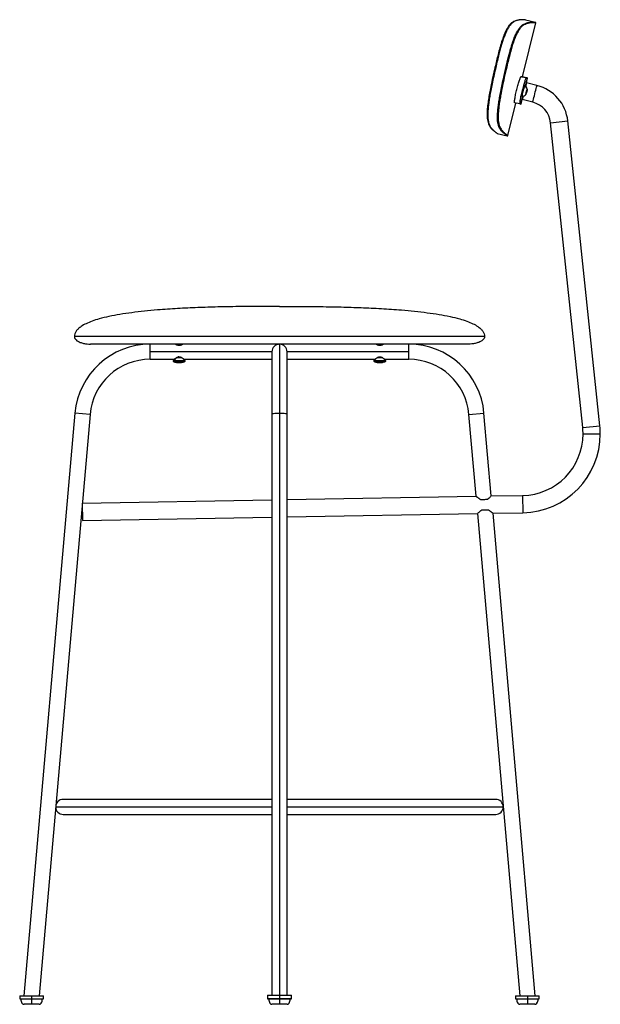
# Paper-space layout '_Back' of a CAD drawing. Header units: millimetres. Extents: x -241 to 297, y -5 to 908.
import ezdxf

# ---------------------------------------------------------------- set-up
doc = ezdxf.new("R2010")
doc.units = ezdxf.units.MM

psp = doc.layouts.new('_Back')

# ---------------------------------------------------------------- linework, layer by layer
at = {"color": 7, "linetype": 'Continuous', "lineweight": 25}
for p, q in [((225.13, 854.86), (237.59, 904.81)), ((228, 907.72), (237.22, 905.42)), ((237.59, 904.81), (237.58, 904.81)), ((223.96, 855.14), (228.79, 853.93)), ((228.79, 853.95), (225.13, 854.86)), ((229.43, 853.78), (227.65, 846.61)), ((229.48, 853.78), (228.79, 853.95)), ((228.79, 853.93), (229.43, 853.78)), ((228.89, 849.28), (229.98, 853.65)), ((238.6, 846.86), (228.89, 849.28)), ((225.2, 841.16), (225.57, 841.07)), ((227.38, 846.81), (227.01, 846.9)), ((227.39, 846.81), (227.32, 846.77)), ((228.88, 840.15), (228.41, 838.79)), ((228.47, 839.66), (229, 841.88)), ((228.6, 840.22), (228.88, 840.15)), ((229.41, 842.37), (228.88, 840.15)), ((229, 841.88), (229.47, 843.24)), ((229.19, 842.43), (229.41, 842.37)), ((229.47, 843.24), (229.41, 842.37)), ((222.74, 829.68), (217.91, 830.88)), ((225.17, 836.68), (223.39, 829.52)), ((223.93, 829.39), (225.02, 833.76)), ((224.47, 836.72), (224.84, 836.63)), ((234.73, 831.34), (225.02, 833.75)), ((228.41, 838.79), (228.47, 839.66)), ((211.58, 800.52), (219.08, 830.59)), ((222.74, 829.68), (223.39, 829.52)), ((251.28, 812.29), (267.19, 813.96)), ((296.9, 531.38), (267.19, 813.96)), ((280.98, 529.71), (251.28, 812.29)), ((201.76, 802.45), (210.98, 800.15)), ((211.58, 800.52), (211.58, 800.52)), ((190, 614), (-190, 614)), ((175, 607), (-175, 607)), ((-119.78, 593), (-119.78, 607)), ((-96, 607), (-96, 606.61)), ((-91.7, 606.93), (-91.7, 607)), ((-91.07, 606.37), (-91.7, 606.33)), ((-3, 607), (-3, 606.63)), ((0, 607), (0, 0)), ((0.91, 606.94), (0.91, 607)), ((3, 606.32), (3, 606.53)), ((90, 607), (90, 606.66)), ((93.32, 606.93), (93.32, 607)), ((93.32, 605.93), (93.32, 606.33)), ((119.78, 593), (119.78, 607)), ((-7, 600), (-119.78, 600)), ((-96.82, 593.56), (-98.51, 591.87)), ((-95.71, 594.38), (-97.97, 591.87)), ((-90.33, 594.38), (-95.71, 594.38)), ((-93.17, 595.25), (-93.85, 595.21)), ((-91.7, 594.38), (-91.7, 595.06)), ((-87.49, 591.87), (-89.18, 593.56)), ((-7, 600), (-7, 3.35)), ((7, 3.35), (7, 600)), ((119.78, 600), (7, 600)), ((89.18, 593.56), (87.49, 591.87)), ((89.28, 593.63), (87.52, 591.87)), ((95.68, 594.38), (90.36, 594.38)), ((93.32, 594.38), (93.32, 595.33)), ((98.51, 591.87), (96.82, 593.56)), ((-119.78, 593), (-97.51, 593)), ((-98.51, 591.87), (-87.49, 591.87)), ((-98.37, 591.06), (-87.63, 591.06)), ((-88.49, 593), (-7, 593)), ((7, 593), (88.49, 593)), ((87.49, 591.87), (98.51, 591.87)), ((87.63, 591.06), (98.37, 591.06)), ((97.51, 593), (119.78, 593)), ((-189.51, 543.1), (-236.76, 3)), ((-175.56, 541.88), (-222.71, 3)), ((-175.56, 541.88), (-189.51, 543.1)), ((175.56, 541.88), (189.51, 543.1)), ((182.2, 466.01), (175.56, 541.88)), ((196.24, 466.25), (189.51, 543.1)), ((280.98, 529.71), (296.9, 531.38)), ((281.29, 523.75), (297.29, 523.75)), ((7, 462.95), (182.2, 466.01)), ((196.24, 466.25), (225.29, 466.76)), ((225.29, 466.76), (225.57, 450.76)), ((-182.76, 459.64), (-7, 462.7)), ((-182.76, 459.64), (-182.48, 443.64)), ((7, 446.95), (183.6, 450.03)), ((183.6, 450.03), (222.71, 3)), ((197.63, 450.27), (225.57, 450.76)), ((197.63, 450.27), (236.76, 3)), ((-182.48, 443.64), (-7, 446.7)), ((-7, 185), (-200.37, 185)), ((200.37, 185), (7, 185)), ((-207.37, 178), (-7, 178)), ((7, 178), (207.37, 178)), ((-200.37, 171), (-7, 171)), ((7, 171), (200.37, 171)), ((-240.74, 3), (-240.74, 0)), ((-240.74, 3), (-218.74, 3)), ((-240.74, 0), (-218.74, 0)), ((-229.74, 3), (-229.74, 0)), ((-218.74, 0), (-218.74, 3)), ((-11, 3.35), (-11, 0)), ((-11, 3.35), (11, 3.35)), ((-11, 0.35), (11, 0.35)), ((-11, 0), (-10.48, 0)), ((-4, 0.35), (-4, 0)), ((4, 0), (4, 0.35)), ((10.51, 0), (11, 0)), ((11, 0), (11, 3.35)), ((218.74, 3), (218.74, 0)), ((218.74, 3), (240.74, 3)), ((218.74, 0), (240.74, 0)), ((229.74, 3), (229.74, 0)), ((240.74, 0), (240.74, 3))]:
    psp.add_line(p, q, dxfattribs=at)
at = {"color": 7, "linetype": 'Continuous', "lineweight": 25, "flags": 128}
for points in [[(234.73, 831.34), (234.77, 831.53), (234.92, 832.1), (235.15, 833.03), (235.45, 834.26), (235.82, 835.73), (236.23, 837.37), (236.66, 839.1), (237.09, 840.82), (237.5, 842.46), (237.87, 843.94), (238.17, 845.17), (238.4, 846.09), (238.55, 846.66), (238.6, 846.86)], [(-7, 542.49), (-6.82, 542.63), (-6.31, 542.76), (-5.47, 542.87), (-4.36, 542.97), (-3.04, 543.04), (-1.56, 543.09), (0, 543.1)], [(0, 543.1), (1.56, 543.09), (3.04, 543.04), (4.36, 542.97), (5.47, 542.87), (6.31, 542.76), (6.82, 542.63), (7, 542.49)]]:
    psp.add_lwpolyline(points, dxfattribs=at)
at = {"color": 7, "linetype": 'Continuous', "lineweight": 25}
for centre, radius, start, end in [((240.85, 922.37), 69.32, 255.89544, 256.89235), ((238.42, 836.71), 13.95, 161.37662, 179.96435), ((237.86, 836.8), 13.01, 160.83491, 180.77413), ((249.02, 836.81), 24.21, 155.36132, 169.64706), ((254.43, 835.36), 29.42, 157.17038, 168.80196), ((224.02, 842.12), 5.7, 14.40829, 54.66052), ((224.1, 842.22), 5.65, 13.42532, 54.33196), ((242.66, 837.74), 14.34, 156.15652, 177.02415), ((215.22, 844.29), 14.34, 336.15652, 357.02415), ((229.4, 809.99), 38, 6, 76), ((224.1, 842.22), 5.65, 277.6661, 318.57273), ((229.4, 809.99), 22, 6, 76), ((-119.78, 537), 70, 90, 175), ((0, 600), 7, 0, 180), ((119.78, 537), 70, 5, 90), ((-119.78, 537), 56, 90, 175), ((-98.16, 591.52), 0.5, 135, 245.11235), ((-93, 602.63), 12.75, 245.11235, 259.85057), ((-97.58, 591.52), 0.526, 138.16433, 240.00966), ((-92.93, 600.58), 10.71, 242.71071, 258.50286), ((-95.09, 590.99), 0.929, 248.94884, 279.28234), ((-94.54, 596.3), 6.23, 261.87937, 265.17493), ((-94.54, 596.25), 6.19, 265.1795, 278.1372), ((-93.54, 601.84), 11.78, 267.17136, 272.63854), ((-92.46, 601.84), 11.78, 264.10313, 275.89687), ((-91.46, 596.24), 6.18, 266.09472, 273.64271), ((-90.91, 590.99), 0.929, 248.94789, 279.96573), ((-93, 602.63), 12.75, 280.14943, 294.88765), ((-87.84, 591.52), 0.5, 294.88765, 45), ((87.84, 591.52), 0.5, 135, 245.11235), ((87.88, 591.52), 0.501, 135.17309, 244.82922), ((93, 602.63), 12.75, 245.11235, 259.20379), ((93, 602.51), 12.63, 244.98643, 259.59991), ((91.05, 592.4), 2.34, 256.65516, 262.00698), ((91.04, 592.33), 2.26, 262.03981, 283.46481), ((91.23, 594.23), 4.16, 268.50091, 277.9978), ((92.81, 602.53), 12.47, 264.26852, 275.73148), ((93.19, 602.53), 12.47, 269.12753, 274.61995), ((94.77, 594.23), 4.16, 260.07847, 279.92153), ((94.96, 592.31), 2.25, 267.9529, 278.00101), ((94.95, 592.4), 2.34, 277.99302, 283.34484), ((93, 602.63), 12.75, 280.79621, 294.88765), ((98.16, 591.52), 0.5, 294.88765, 45), ((119.78, 537), 56, 5, 90), ((224.29, 523.75), 57, 360, 6), ((224.29, 523.75), 73, 360, 6), ((224.29, 523.75), 57, 271, 360), ((224.29, 523.75), 73, 271, 360), ((-200.37, 178), 7, 90, 270), ((200.37, 178), 7, 270, 90)]:
    psp.add_arc(centre, radius, start, end, dxfattribs=at)
for points, knots in [([(227.28, 907.74), (227.28, 907.74), (227.3, 907.76), (227.18, 907.76), (226.98, 907.78), (226.35, 907.82), (225.03, 907.84), (222.86, 907.76), (220.48, 907.4), (218.05, 906.61), (216.17, 905.66), (214.47, 904.34), (213.07, 902.9), (211.56, 900.81), (209.97, 897.94), (208.37, 894.45), (206.86, 890.4), (205.46, 886.1), (204.04, 881.17), (202.6, 875.67), (201.13, 869.65), (199.46, 862.63), (197.64, 854.6), (195.94, 846.58), (194.61, 839.63), (193.62, 833.76), (192.91, 828.57), (192.49, 824.16), (192.33, 820.55), (192.43, 817.51), (192.76, 814.71), (193.33, 812.35), (194.08, 810.39), (195.09, 808.58), (196.28, 807.02), (197.56, 805.74), (198.66, 804.78), (199.53, 804.05), (200.21, 803.52), (200.58, 803.24), (200.79, 803.08), (200.88, 803.01), (200.9, 803.03), (200.91, 803.03)], [0, 0, 0, 0, 0.002317, 0.012249, 0.021876, 0.058417, 0.123072, 0.180802, 0.238489, 0.271213, 0.303997, 0.320409, 0.33683, 0.353384, 0.369853, 0.38636, 0.402829, 0.419209, 0.435549, 0.457413, 0.479167, 0.500933, 0.533593, 0.566304, 0.588162, 0.60991, 0.631745, 0.648145, 0.664524, 0.681033, 0.697408, 0.719331, 0.741138, 0.762978, 0.799706, 0.836413, 0.873145, 0.909867, 0.942183, 0.974041, 0.98211, 0.990731, 1, 1, 1, 1]), ([(228, 907.72), (227.99, 907.72), (227.95, 907.72), (227.71, 907.75), (227.37, 907.78), (226.96, 907.8), (226.48, 907.82), (225.94, 907.83), (225.28, 907.83), (224.49, 907.8), (223.57, 907.75), (222.64, 907.66), (221.56, 907.49), (220.32, 907.2), (218.91, 906.73), (217.56, 906.12), (216.27, 905.3), (215.05, 904.3), (213.94, 903.1), (212.97, 901.8), (211.82, 900.02), (210.38, 897.31), (208.93, 893.94), (207.82, 890.92), (206.85, 888.09), (205.77, 884.61), (204.57, 880.38), (203.28, 875.44), (201.88, 869.74), (200.4, 863.46), (198.87, 856.79), (197.42, 850.17), (196.13, 843.78), (195.06, 838.05), (194.22, 832.91), (193.56, 828.06), (193.12, 823.53), (192.97, 819.4), (193.16, 815.99), (193.55, 813.47), (194.06, 811.6), (194.61, 810.14), (195.27, 808.86), (196.04, 807.68), (196.9, 806.61), (197.79, 805.7), (198.67, 804.89), (199.51, 804.18), (200.26, 803.57), (200.9, 803.08), (201.38, 802.72), (201.7, 802.5), (201.74, 802.47), (201.76, 802.45)], [0, 0, 0, 0, 0.029472, 0.055521, 0.078713, 0.100404, 0.120678, 0.139756, 0.158014, 0.181812, 0.203713, 0.22312, 0.240901, 0.265452, 0.287462, 0.306212, 0.322315, 0.336783, 0.34912, 0.357852, 0.365985, 0.382209, 0.397877, 0.406276, 0.415013, 0.427403, 0.441126, 0.456447, 0.47531, 0.496222, 0.516998, 0.539661, 0.560154, 0.579033, 0.595799, 0.61144, 0.628978, 0.645536, 0.662472, 0.680844, 0.694443, 0.708911, 0.725165, 0.743849, 0.764903, 0.789309, 0.813784, 0.84118, 0.870421, 0.900977, 0.932759, 0.965765, 1, 1, 1, 1]), ([(210.98, 800.15), (210.96, 800.17), (210.91, 800.2), (210.59, 800.43), (210.1, 800.79), (209.45, 801.28), (208.68, 801.9), (207.82, 802.61), (206.92, 803.42), (206, 804.34), (205.12, 805.42), (204.34, 806.6), (203.66, 807.88), (203.1, 809.35), (202.57, 811.22), (202.15, 813.75), (201.95, 817.15), (202.08, 821.28), (202.51, 825.83), (203.16, 830.68), (203.99, 835.82), (205.05, 841.56), (206.34, 847.95), (207.72, 854.26), (209.1, 860.32), (210.39, 865.82), (211.63, 870.96), (212.78, 875.52), (213.85, 879.46), (214.86, 882.98), (215.83, 886.04), (216.74, 888.7), (217.86, 891.72), (219.03, 894.41), (220.19, 896.68), (221.06, 898.23), (221.94, 899.56), (222.92, 900.86), (224.04, 902.06), (225.28, 903.05), (226.6, 903.87), (227.97, 904.47), (229.4, 904.94), (230.67, 905.22), (231.77, 905.38), (232.74, 905.47), (233.69, 905.52), (234.6, 905.54), (235.31, 905.54), (235.87, 905.52), (236.3, 905.5), (236.67, 905.47), (236.96, 905.45), (237.18, 905.42), (237.21, 905.42), (237.22, 905.42)], [0, 0, 0, 0, 0.034411, 0.067586, 0.099532, 0.130244, 0.159634, 0.18717, 0.211767, 0.236295, 0.257451, 0.276222, 0.292545, 0.307067, 0.320705, 0.339098, 0.356007, 0.372479, 0.389866, 0.405339, 0.421901, 0.440533, 0.460748, 0.483095, 0.500619, 0.518374, 0.535416, 0.549521, 0.561888, 0.573269, 0.583661, 0.592292, 0.600599, 0.616137, 0.624195, 0.632316, 0.64044, 0.649179, 0.661544, 0.676064, 0.692236, 0.711073, 0.733191, 0.757865, 0.776074, 0.795997, 0.81852, 0.842973, 0.869006, 0.887018, 0.90619, 0.926555, 0.948316, 0.972714, 1, 1, 1, 1]), ([(237.58, 904.81), (237.58, 904.81), (237.58, 904.81), (237.56, 904.81), (237.52, 904.82), (237.46, 904.83), (237.38, 904.83), (237.26, 904.85), (237.1, 904.86), (236.87, 904.88), (236.53, 904.9), (236.04, 904.92), (235.39, 904.94), (234.53, 904.93), (233.44, 904.89), (232.17, 904.79), (230.91, 904.59), (229.74, 904.31), (228.71, 903.99), (227.63, 903.57), (226.58, 903.04), (225.63, 902.41), (224.74, 901.72), (223.79, 900.82), (222.78, 899.6), (221.7, 898.04), (220.67, 896.23), (219.72, 894.35), (218.58, 891.84), (217.2, 888.25), (215.68, 883.61), (214.13, 878.27), (212.58, 872.3), (211, 865.76), (209.21, 858.12), (207.26, 849.39), (205.6, 841.25), (204.44, 834.81), (203.69, 830.09), (203.09, 825.52), (202.71, 821.25), (202.59, 817.47), (202.76, 814.38), (203.12, 811.87), (203.69, 809.72), (204.42, 807.89), (205.28, 806.42), (206.23, 805.13), (207.24, 804.05), (208.24, 803.14), (209.12, 802.39), (209.87, 801.79), (210.51, 801.3), (211.02, 800.92), (211.37, 800.67), (211.52, 800.56), (211.57, 800.53), (211.58, 800.52), (211.58, 800.52)], [0, 0, 0, 0, 0.002985, 0.011515, 0.019591, 0.029033, 0.039155, 0.050742, 0.06252, 0.074977, 0.096205, 0.116129, 0.137428, 0.165596, 0.193107, 0.220743, 0.248484, 0.264936, 0.280297, 0.297452, 0.312139, 0.322877, 0.333479, 0.343944, 0.354575, 0.365171, 0.375717, 0.38367, 0.391649, 0.407474, 0.423336, 0.439118, 0.460153, 0.481252, 0.502364, 0.533933, 0.565627, 0.581458, 0.59732, 0.613165, 0.628955, 0.644814, 0.660508, 0.676352, 0.692094, 0.712842, 0.733928, 0.755099, 0.783047, 0.810757, 0.838507, 0.866768, 0.894492, 0.924297, 0.955186, 0.983269, 0.994532, 1, 1, 1, 1]), ([(228, 907.72), (227.88, 907.73), (227.69, 907.76), (227.43, 907.7), (227.32, 907.64), (227.26, 907.61)], [0, 0, 0, 0, 0.489867, 0.753571, 1, 1, 1, 1]), ([(237.59, 905.03), (237.59, 905.05), (237.57, 905.11), (237.53, 905.19), (237.47, 905.28), (237.37, 905.36), (237.28, 905.4), (237.22, 905.42)], [0, 0, 0, 0, 0.130507, 0.311717, 0.492928, 0.670372, 1, 1, 1, 1]), ([(237.58, 904.81), (237.59, 904.85), (237.61, 904.91), (237.6, 904.99), (237.59, 905.03)], [0, 0, 0, 0, 0.499882, 1, 1, 1, 1]), ([(217.91, 830.88), (217.86, 830.94), (217.77, 831.06), (217.78, 831.82), (217.88, 832.98), (218.1, 834.54), (218.43, 836.42), (218.85, 838.55), (219.35, 840.86), (219.93, 843.25), (220.54, 845.63), (221.18, 847.9), (221.81, 849.99), (222.4, 851.8), (222.94, 853.28), (223.4, 854.36), (223.75, 855.04), (223.89, 855.11), (223.96, 855.14)], [0, 0, 0, 0, 0.062412, 0.124998, 0.187262, 0.249886, 0.312192, 0.374719, 0.43723, 0.5, 0.562412, 0.624998, 0.687262, 0.749887, 0.812192, 0.874719, 0.937229, 1, 1, 1, 1]), ([(228.79, 853.93), (228.72, 853.9), (228.58, 853.84), (228.23, 853.16), (227.78, 852.09), (227.24, 850.61), (226.64, 848.8), (226.01, 846.71), (225.37, 844.44), (224.76, 842.06), (224.18, 839.67), (223.68, 837.36), (223.26, 835.23), (222.93, 833.35), (222.71, 831.79), (222.61, 830.62), (222.6, 829.86), (222.7, 829.74), (222.74, 829.68)], [0, 0, 0, 0, 0.062412, 0.124998, 0.187262, 0.249886, 0.312192, 0.374719, 0.43723, 0.5, 0.562412, 0.624998, 0.687262, 0.749887, 0.812192, 0.874719, 0.937229, 1, 1, 1, 1]), ([(228.89, 849.28), (228.89, 849.27), (228.88, 849.24), (228.83, 849.04), (228.74, 848.69), (228.57, 848.06), (228.34, 847.19), (228.14, 846.42), (228.06, 846.11)], [0, 0, 0, 0, 0.13447, 0.274055, 0.418756, 0.594339, 0.836716, 1, 1, 1, 1]), ([(229.91, 853.66), (229.93, 853.66), (230.11, 853.61), (229.75, 853.7), (229.43, 853.78)], [0, 0, 0, 0, 0.1334854, 1, 1, 1, 1]), ([(225.77, 836.9), (225.69, 836.6), (225.54, 835.97), (225.37, 835.26), (225.24, 834.71), (225.13, 834.23), (225.04, 833.84), (225.03, 833.78), (225.02, 833.75)], [0, 0, 0, 0, 0.1538012, 0.3250879, 0.4662537, 0.577271, 0.7944219, 1, 1, 1, 1]), ([(223.86, 829.41), (223.89, 829.4), (224.06, 829.35), (223.7, 829.44), (223.39, 829.52)], [0, 0, 0, 0, 0.133485, 1, 1, 1, 1]), ([(201.16, 802.89), (201.19, 802.84), (201.26, 802.73), (201.46, 802.56), (201.64, 802.5), (201.76, 802.45)], [0, 0, 0, 0, 0.242274, 0.507432, 1, 1, 1, 1]), ([(210.98, 800.15), (211.04, 800.15), (211.14, 800.13), (211.26, 800.16), (211.36, 800.21), (211.42, 800.26), (211.45, 800.29), (211.46, 800.3)], [0, 0, 0, 0, 0.351734, 0.541079, 0.734442, 0.927805, 1, 1, 1, 1]), ([(211.46, 800.3), (211.49, 800.33), (211.55, 800.4), (211.57, 800.48), (211.58, 800.52)], [0, 0, 0, 0, 0.5001468, 1, 1, 1, 1]), ([(0, 642), (-2.44, 642), (-7.67, 642), (-16.01, 641.99), (-25.29, 641.96), (-35.38, 641.87), (-46.11, 641.72), (-59.61, 641.45), (-75.78, 640.95), (-94.37, 640.07), (-110.9, 638.94), (-125.07, 637.64), (-136.72, 636.28), (-147.66, 634.68), (-157.72, 632.8), (-166.31, 630.73), (-173.41, 628.51), (-179.05, 626.22), (-183.35, 623.84), (-186.42, 621.46), (-188.43, 619.17), (-189.76, 616.66), (-189.92, 614.88), (-190, 614)], [0, 0, 0, 0, 0.03694, 0.079368, 0.126555, 0.177775, 0.232301, 0.28941, 0.38263, 0.477651, 0.571701, 0.633868, 0.69346, 0.749647, 0.801627, 0.848656, 0.883591, 0.914346, 0.940799, 0.957925, 0.973031, 0.986723, 1, 1, 1, 1]), ([(0, 642), (2.44, 642), (7.67, 642), (16.01, 641.99), (25.29, 641.96), (35.38, 641.87), (46.11, 641.72), (59.61, 641.45), (75.78, 640.95), (94.37, 640.07), (110.9, 638.94), (125.07, 637.64), (136.72, 636.28), (147.66, 634.68), (157.72, 632.8), (166.31, 630.73), (173.41, 628.51), (179.05, 626.22), (183.35, 623.84), (186.42, 621.46), (188.43, 619.17), (189.76, 616.66), (189.92, 614.88), (190, 614)], [0, 0, 0, 0, 0.03694, 0.079368, 0.126555, 0.177775, 0.232301, 0.28941, 0.38263, 0.477651, 0.571701, 0.633868, 0.69346, 0.749647, 0.801627, 0.848656, 0.883591, 0.914346, 0.940799, 0.957925, 0.973031, 0.986723, 1, 1, 1, 1]), ([(-190, 614), (-189.91, 613.42), (-189.74, 612.23), (-188.46, 610.76), (-186.75, 609.58), (-184.38, 608.52), (-181.47, 607.69), (-178.22, 607.12), (-176.05, 607.04), (-175, 607)], [0, 0, 0, 0, 0.096731, 0.19903, 0.315386, 0.44571, 0.633539, 0.823894, 1, 1, 1, 1]), ([(190, 614), (189.91, 613.42), (189.74, 612.23), (188.46, 610.76), (186.75, 609.58), (184.38, 608.52), (181.47, 607.69), (178.22, 607.12), (176.05, 607.04), (175, 607)], [0, 0, 0, 0, 0.096731, 0.19903, 0.315386, 0.44571, 0.633539, 0.823894, 1, 1, 1, 1]), ([(-96.5, 607), (-96.49, 606.99), (-96.46, 606.98), (-96.18, 606.84), (-95.71, 606.63), (-95.03, 606.39), (-94.44, 606.22), (-93.7, 606.09), (-93.23, 606.07), (-93, 606.06)], [0, 0, 0, 0, 0.125062, 0.250469, 0.500043, 0.578891, 0.750112, 0.875307, 1, 1, 1, 1]), ([(-91.7, 606.93), (-92.08, 606.91), (-92.83, 606.87), (-94.02, 606.8), (-95.06, 606.74), (-95.75, 606.68), (-96.05, 606.64), (-95.98, 606.61), (-95.97, 606.61)], [0, 0, 0, 0, 0.1946939, 0.3893877, 0.5840816, 0.7787754, 0.9734693, 1, 1, 1, 1]), ([(-90.5, 606.81), (-90.52, 606.79), (-90.55, 606.77), (-90.83, 606.72), (-91.25, 606.68), (-91.8, 606.64), (-92.43, 606.6), (-93.11, 606.55), (-93.78, 606.51), (-94.39, 606.47), (-94.83, 606.43), (-95, 606.41), (-95.05, 606.4)], [0, 0, 0, 0, 0.1063275, 0.2110542, 0.3181981, 0.424267, 0.5291775, 0.6363872, 0.7421666, 0.8473215, 0.9545642, 1, 1, 1, 1]), ([(-91.7, 606.33), (-92.07, 606.31), (-92.81, 606.27), (-93.75, 606.22), (-94.15, 606.2), (-94.23, 606.19)], [0, 0, 0, 0, 0.448703, 0.897407, 1, 1, 1, 1]), ([(-93, 606.06), (-92.77, 606.07), (-92.3, 606.09), (-91.64, 606.2), (-91.16, 606.33), (-90.8, 606.45), (-90.29, 606.63), (-89.82, 606.84), (-89.54, 606.98), (-89.49, 607.01), (-89.5, 607), (-89.57, 606.97), (-89.57, 606.97)], [0, 0, 0, 0, 0.11138, 0.222549, 0.333846, 0.374876, 0.445492, 0.666632, 0.777369, 0.888513, 0.999873, 1, 1, 1, 1]), ([(-90.52, 606.79), (-90.43, 606.84), (-90.32, 606.91), (-90.2, 606.98), (-90.17, 607)], [0, 0, 0, 0, 0.720873, 1, 1, 1, 1]), ([(-90.01, 606.52), (-90.1, 606.57), (-90.25, 606.67), (-90.41, 606.76), (-90.49, 606.81)], [0, 0, 0, 0, 0.532472, 1, 1, 1, 1]), ([(-0.91, 606.83), (-1.07, 606.82), (-1.61, 606.79), (-2.34, 606.74), (-2.96, 606.68), (-2.98, 606.64), (-2.99, 606.62)], [0, 0, 0, 0, 0.12356, 0.4164, 0.709241, 1, 1, 1, 1]), ([(-2.99, 606.62), (-2.91, 606.57), (-2.8, 606.5), (-2.7, 606.44), (-2.68, 606.43)], [0, 0, 0, 0, 0.807793, 1, 1, 1, 1]), ([(2.48, 606.85), (2.49, 606.84), (2.51, 606.81), (2.32, 606.77), (2, 606.73), (1.69, 606.7), (1.54, 606.69)], [0, 0, 0, 0, 0.242844, 0.510133, 0.773397, 1, 1, 1, 1]), ([(2.49, 606.81), (2.57, 606.86), (2.67, 606.93), (2.78, 606.99), (2.79, 607)], [0, 0, 0, 0, 0.813158, 1, 1, 1, 1]), ([(2.99, 606.55), (2.9, 606.6), (2.75, 606.69), (2.59, 606.79), (2.51, 606.83)], [0, 0, 0, 0, 0.531876, 1, 1, 1, 1]), ([(90, 606.77), (89.92, 606.81), (89.7, 606.9), (89.56, 606.97), (89.47, 607.01), (89.55, 606.98), (89.82, 606.84), (90.29, 606.63), (90.97, 606.39), (91.56, 606.22), (92.3, 606.09), (92.77, 606.07), (93, 606.06)], [0, 0, 0, 0, 0.056628, 0.15124, 0.245219, 0.339886, 0.434502, 0.622798, 0.682286, 0.811467, 0.905923, 1, 1, 1, 1]), ([(93.32, 606.93), (92.92, 606.91), (92.13, 606.87), (91.06, 606.8), (90.32, 606.74), (89.97, 606.69), (90.03, 606.67), (90.05, 606.66)], [0, 0, 0, 0, 0.234298, 0.468596, 0.702894, 0.937193, 1, 1, 1, 1]), ([(95.47, 606.88), (95.48, 606.87), (95.52, 606.85), (95.38, 606.81), (95.08, 606.77), (94.62, 606.72), (94.04, 606.68), (93.39, 606.64), (92.71, 606.6), (92.05, 606.55), (91.46, 606.51), (90.98, 606.47), (90.66, 606.42), (90.51, 606.39), (90.51, 606.38), (90.51, 606.38)], [0, 0, 0, 0, 0.05228, 0.139044, 0.225227, 0.310112, 0.396956, 0.482929, 0.567963, 0.654861, 0.740599, 0.825831, 0.912755, 0.998234, 1, 1, 1, 1]), ([(93.32, 606.33), (92.91, 606.31), (92.29, 606.28), (91.76, 606.24), (91.57, 606.23)], [0, 0, 0, 0, 0.6417428, 1, 1, 1, 1]), ([(93, 606.06), (93.23, 606.07), (93.7, 606.09), (94.36, 606.2), (94.84, 606.33), (95.2, 606.45), (95.71, 606.63), (96.18, 606.84), (96.45, 606.98), (96.52, 607.01), (96.48, 606.99), (96.37, 606.94), (96.33, 606.92)], [0, 0, 0, 0, 0.1057841, 0.2113683, 0.3170742, 0.3560433, 0.4231113, 0.633142, 0.7383158, 0.8438767, 0.9496422, 1, 1, 1, 1]), ([(95.18, 606.44), (94.95, 606.43), (94.43, 606.39), (93.71, 606.35), (93.32, 606.33)], [0, 0, 0, 0, 0.454417, 1, 1, 1, 1]), ([(95.97, 606.59), (95.89, 606.64), (95.74, 606.73), (95.59, 606.82), (95.51, 606.86)], [0, 0, 0, 0, 0.504616, 1, 1, 1, 1]), ([(-97.51, 593), (-97.5, 593.02), (-97.46, 593.05), (-97.09, 593.36), (-96.27, 594.02), (-95.08, 594.79), (-93.93, 595.24), (-93.3, 595.29), (-93, 595.32)], [0, 0, 0, 0, 0.129511, 0.262981, 0.519578, 0.765186, 0.888342, 1, 1, 1, 1]), ([(-93, 595.32), (-92.7, 595.29), (-92.06, 595.24), (-90.92, 594.79), (-89.74, 594.03), (-88.9, 593.35), (-88.56, 593.07), (-88.46, 592.97), (-88.49, 593), (-88.49, 593)], [0, 0, 0, 0, 0.11431, 0.234668, 0.479735, 0.735066, 0.868146, 0.998939, 1, 1, 1, 1]), ([(88.49, 593), (88.5, 593.02), (88.54, 593.05), (88.91, 593.36), (89.73, 594.02), (90.92, 594.79), (92.07, 595.24), (92.7, 595.29), (93, 595.32)], [0, 0, 0, 0, 0.129511, 0.262981, 0.519578, 0.765186, 0.888342, 1, 1, 1, 1]), ([(93, 595.32), (93.3, 595.29), (93.94, 595.24), (95.08, 594.79), (96.26, 594.03), (97.1, 593.35), (97.44, 593.07), (97.54, 592.97), (97.51, 593), (97.51, 593)], [0, 0, 0, 0, 0.11431, 0.234668, 0.479735, 0.735066, 0.868146, 0.998939, 1, 1, 1, 1]), ([(182.2, 466.01), (182.2, 466.01), (182.21, 466), (182.22, 465.99), (182.24, 465.98), (182.27, 465.95), (182.31, 465.93), (182.35, 465.89), (182.41, 465.85), (182.47, 465.8), (182.62, 465.68), (182.91, 465.45), (183.41, 465.06), (184.03, 464.6), (184.58, 464.2), (185.09, 463.85), (185.49, 463.58), (185.91, 463.31), (186.19, 463.15), (186.31, 463.08)], [0, 0, 0, 0, 0.027187, 0.054481, 0.081908, 0.109494, 0.137265, 0.165247, 0.193465, 0.221942, 0.250703, 0.370676, 0.500983, 0.616359, 0.750959, 0.802442, 0.875028, 0.947481, 1, 1, 1, 1]), ([(192.65, 463.19), (192.9, 463.37), (193.32, 463.67), (194.23, 464.41), (195.16, 465.23), (195.87, 465.9), (195.96, 465.99), (195.96, 465.99)], [0, 0, 0, 0, 0.167023, 0.276938, 0.666075, 0.999206, 1, 1, 1, 1]), ([(186.31, 463.08), (186.78, 463.09), (187.29, 463.1), (188.36, 463.11), (188.92, 463.12), (190.04, 463.14), (190.6, 463.15), (191.67, 463.17), (192.18, 463.18), (192.65, 463.19)], [0, 0, 0, 0, 0.25, 0.25, 0.5, 0.5, 0.75, 0.75, 1, 1, 1, 1]), ([(187.19, 453.09), (186.93, 452.91), (186.51, 452.61), (185.6, 451.87), (184.68, 451.05), (183.97, 450.38), (183.88, 450.29), (183.88, 450.29)], [0, 0, 0, 0, 0.167023, 0.276938, 0.666075, 0.999206, 1, 1, 1, 1]), ([(193.52, 453.2), (193.05, 453.19), (192.54, 453.19), (191.47, 453.17), (190.91, 453.16), (189.8, 453.14), (189.24, 453.13), (188.17, 453.11), (187.66, 453.1), (187.19, 453.09)], [0, 0, 0, 0, 0.25, 0.25, 0.5, 0.5, 0.75, 0.75, 1, 1, 1, 1]), ([(197.63, 450.27), (197.63, 450.27), (197.63, 450.28), (197.62, 450.29), (197.6, 450.3), (197.57, 450.33), (197.53, 450.36), (197.48, 450.39), (197.43, 450.43), (197.37, 450.48), (197.22, 450.6), (196.92, 450.83), (196.42, 451.22), (195.81, 451.68), (195.25, 452.08), (194.75, 452.43), (194.35, 452.7), (193.92, 452.97), (193.64, 453.13), (193.52, 453.2)], [0, 0, 0, 0, 0.027187, 0.054481, 0.081908, 0.109494, 0.137265, 0.165247, 0.193465, 0.221942, 0.250703, 0.370676, 0.500983, 0.616359, 0.750959, 0.802442, 0.875028, 0.947481, 1, 1, 1, 1]), ([(-239.74, 0), (-239.68, -0.74), (-239.58, -2.1), (-238.9, -3.61), (-238.18, -4.42), (-237.67, -4.77), (-237.19, -4.97), (-236.88, -4.99), (-236.74, -5)], [0, 0, 0, 0, 0.346618, 0.642297, 0.758195, 0.853647, 0.932805, 1, 1, 1, 1]), ([(-239.74, 0), (-239.7, 0), (-239.63, 0), (-239.03, 0), (-238.11, 0), (-236.85, 0), (-235.33, 0), (-233.59, 0), (-231.7, 0), (-230.39, 0), (-229.74, 0)], [0, 0, 0, 0, 0.124945, 0.25, 0.374944, 0.5, 0.624944, 0.75, 0.87496, 1, 1, 1, 1]), ([(-229.74, 0), (-229.74, -0.62), (-229.74, -1.85), (-229.74, -3.27), (-229.74, -4.18), (-229.74, -4.65), (-229.74, -4.95), (-229.74, -4.98), (-229.74, -5)], [0, 0, 0, 0, 0.291125, 0.577452, 0.704337, 0.815905, 0.913214, 1, 1, 1, 1]), ([(-229.74, 0), (-229.08, 0), (-227.77, 0), (-225.89, 0), (-224.14, 0), (-222.62, 0), (-221.37, 0), (-220.45, 0), (-219.85, 0), (-219.77, 0), (-219.74, 0)], [0, 0, 0, 0, 0.12496, 0.25, 0.374944, 0.5, 0.624944, 0.75, 0.874945, 1, 1, 1, 1]), ([(-222.74, -5), (-222.59, -4.99), (-222.28, -4.97), (-221.8, -4.77), (-221.29, -4.42), (-220.58, -3.61), (-219.89, -2.1), (-219.79, -0.74), (-219.74, 0)], [0, 0, 0, 0, 0.067195, 0.146353, 0.241805, 0.357703, 0.653382, 1, 1, 1, 1]), ([(-10, 0), (-9.95, -0.74), (-9.85, -2.1), (-9.16, -3.61), (-8.44, -4.42), (-7.94, -4.77), (-7.45, -4.97), (-7.14, -4.99), (-7, -5)], [0, 0, 0, 0, 0.346618, 0.642297, 0.758195, 0.853647, 0.932805, 1, 1, 1, 1]), ([(-10, 0), (-9.96, 0), (-9.89, 0), (-9.29, 0), (-8.37, 0), (-7.12, 0), (-5.59, 0), (-3.85, 0), (-1.96, 0), (-0.65, 0), (0, 0)], [0, 0, 0, 0, 0.124945, 0.25, 0.374944, 0.5, 0.624944, 0.75, 0.87496, 1, 1, 1, 1]), ([(0, 0), (0, -0.62), (0, -1.85), (0, -3.27), (0, -4.18), (0, -4.65), (0, -4.95), (0, -4.98), (0, -5)], [0, 0, 0, 0, 0.291125, 0.577452, 0.704337, 0.815905, 0.913214, 1, 1, 1, 1]), ([(0, 0), (0.65, 0), (1.96, 0), (3.85, 0), (5.59, 0), (7.11, 0), (8.37, 0), (9.29, 0), (9.89, 0), (9.96, 0), (10, 0)], [0, 0, 0, 0, 0.12496, 0.25, 0.374944, 0.5, 0.624944, 0.75, 0.874945, 1, 1, 1, 1]), ([(7, -5), (7.14, -4.99), (7.45, -4.97), (7.94, -4.77), (8.44, -4.42), (9.16, -3.61), (9.85, -2.1), (9.95, -0.74), (10, 0)], [0, 0, 0, 0, 0.067195, 0.146353, 0.241805, 0.357703, 0.653382, 1, 1, 1, 1]), ([(219.74, 0), (219.79, -0.74), (219.89, -2.1), (220.58, -3.61), (221.29, -4.42), (221.8, -4.77), (222.28, -4.97), (222.59, -4.99), (222.74, -5)], [0, 0, 0, 0, 0.346618, 0.642297, 0.758195, 0.853647, 0.932805, 1, 1, 1, 1]), ([(219.74, 0), (219.77, 0), (219.85, 0), (220.45, 0), (221.36, 0), (222.62, 0), (224.14, 0), (225.89, 0), (227.77, 0), (229.08, 0), (229.74, 0)], [0, 0, 0, 0, 0.124945, 0.25, 0.374944, 0.5, 0.624944, 0.75, 0.87496, 1, 1, 1, 1]), ([(229.74, 0), (229.74, -0.62), (229.74, -1.85), (229.74, -3.27), (229.74, -4.18), (229.74, -4.65), (229.74, -4.95), (229.74, -4.98), (229.74, -5)], [0, 0, 0, 0, 0.291125, 0.577452, 0.704337, 0.815905, 0.913214, 1, 1, 1, 1]), ([(229.74, 0), (230.39, 0), (231.7, 0), (233.59, 0), (235.33, 0), (236.85, 0), (238.11, 0), (239.03, 0), (239.63, 0), (239.7, 0), (239.74, 0)], [0, 0, 0, 0, 0.12496, 0.25, 0.374944, 0.5, 0.624944, 0.75, 0.874945, 1, 1, 1, 1]), ([(236.74, -5), (236.88, -4.99), (237.19, -4.97), (237.67, -4.77), (238.18, -4.42), (238.9, -3.61), (239.58, -2.1), (239.68, -0.74), (239.74, 0)], [0, 0, 0, 0, 0.067195, 0.146353, 0.241805, 0.357703, 0.653382, 1, 1, 1, 1])]:
    psp.add_open_spline(points, degree=3, knots=knots, dxfattribs=at)
for points in [[(-229.74, -5), (-230.65, -5), (-232.48, -5), (-234.81, -5), (-236.41, -5), (-236.63, -5), (-236.74, -5)], [(-222.74, -5), (-222.85, -5), (-223.06, -5), (-224.67, -5), (-226.99, -5), (-228.82, -5), (-229.74, -5)], [(0, -5), (-0.92, -5), (-2.75, -5), (-5.07, -5), (-6.67, -5), (-6.89, -5), (-7, -5)], [(7, -5), (6.89, -5), (6.67, -5), (5.07, -5), (2.75, -5), (0.92, -5), (0, -5)], [(229.74, -5), (228.82, -5), (226.99, -5), (224.67, -5), (223.06, -5), (222.85, -5), (222.74, -5)], [(236.74, -5), (236.63, -5), (236.41, -5), (234.81, -5), (232.48, -5), (230.65, -5), (229.74, -5)]]:
    psp.add_open_spline(points, degree=3, dxfattribs=at)

doc.saveas('drawing.dxf')
